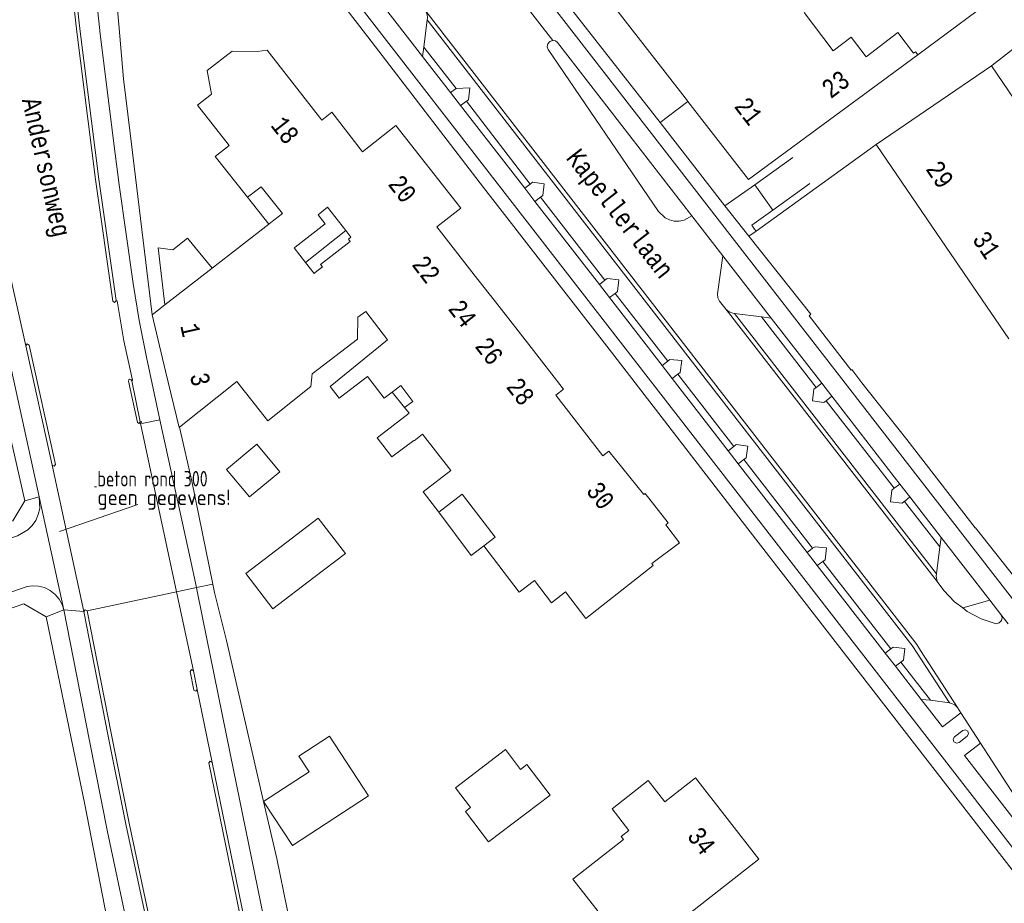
# Model space of a CAD drawing. Header units: metres. Extents: x 196790 to 198335, y 354523 to 356036.
# Tile 20 of 108: x 197058 to 197153, y 355465 to 355551. Entities that reach past the tile are written whole.
import ezdxf

# ---------------------------------------------------------------- set-up
doc = ezdxf.new("R2010")
doc.units = ezdxf.units.M
doc.linetypes.add('DGN Style 2', pattern=[186.027128, 111.616277, -74.410851])
for name, color, linetype, lineweight in [('afdak', 252, 'DGN Style 2', 18), ('bij- of bedrijfsgebouw', 252, 'Continuous', 18), ('functiescheiding', 252, 'Continuous', 18), ('hoofdgebouw', 252, 'Continuous', 18), ('huisnummer BAG', 252, 'Continuous', 18), ('kant asfaltverharding', 252, 'Continuous', 18), ('kant klinkerverharding', 252, 'Continuous', 18), ('kant muur (extern)', 252, 'Continuous', 18), ('kant tegelverharding', 252, 'Continuous', 18), ('straatnaam', 252, 'Continuous', 18), ('T22_berm', 252, 'DGN Style 2', 18), ('vlakafsluiter grijs', 252, 'DGN Style 2', 18), ('vlakafsluiter groen', 252, 'DGN Style 2', 18), ('VRIJVERVAL_UIT_ANALOOG', 252, 'Continuous', 18)]:
    doc.layers.add(name, color=color, linetype=linetype, lineweight=lineweight)
doc.styles.add('ISO', font='ISO.shx')
doc.styles.add('Style-Courier New', font='cour.ttf')

msp = doc.modelspace()

# ---------------------------------------------------------------- linework, layer by layer
at = {"layer": 'afdak'}
for p, q in [((197079.795, 355533.663), (197081.866, 355531.055)), ((197085.412, 355527.344), (197089.334, 355530.423)), ((197095.047, 355513.241), (197093.846, 355514.755)), ((197077.749, 355507.246), (197080.69, 355509.688)), ((197080.69, 355509.688), (197082.911, 355507.014)), ((197079.97, 355504.572), (197077.749, 355507.246)), ((197082.911, 355507.014), (197079.97, 355504.572))]:
    msp.add_line(p, q, dxfattribs=at)
at = {"layer": 'afdak', "flags": 128}
for points in [[(197071.743, 355523.207), (197071.119, 355528.768), (197072.524, 355528.556), (197073.949, 355529.682), (197076.341, 355526.772)], [(197102.744, 355499.812), (197101.518, 355498.893), (197098.373, 355503.079)]]:
    msp.add_lwpolyline(points, dxfattribs=at)
at = {"layer": 'bij- of bedrijfsgebouw'}
for p, q in [((197086.654, 355502.506), (197083.605, 355500.178)), ((197089.298, 355499.06), (197086.654, 355502.506)), ((197086.228, 355496.743), (197089.298, 355499.06)), ((197091.532, 355475.537), (197087.746, 355481.335))]:
    msp.add_line(p, q, dxfattribs=at)
at = {"layer": 'bij- of bedrijfsgebouw', "flags": 128}
for points in [[(197083.605, 355500.178), (197079.631, 355497.143), (197082.254, 355493.708), (197086.228, 355496.743)], [(197087.746, 355481.335), (197084.781, 355479.399), (197085.769, 355477.887), (197081.351, 355475.002)], [(197099.983, 355476.328), (197101.44, 355474.408), (197100.946, 355474.033), (197103.194, 355471.071), (197109.18, 355475.614), (197106.933, 355478.574), (197106.316, 355478.106), (197104.857, 355480.028), (197099.983, 355476.328)], [(197081.351, 355475.002), (197084.148, 355470.714), (197091.532, 355475.537)]]:
    msp.add_lwpolyline(points, dxfattribs=at)
at = {"layer": 'functiescheiding'}
for p, q in [((197056.353, 355527.817), (197058.247, 355519.248)), ((197072.895, 355495.351), (197069.367, 355511.865)), ((197063.888, 355493.432), (197060.817, 355507.645)), ((197059.551, 355504.565), (197061.929, 355493.601)), ((197074.536, 355487.671), (197072.895, 355495.351)), ((197076.34, 355478.796), (197074.899, 355485.884))]:
    msp.add_line(p, q, dxfattribs=at)
at = {"layer": 'hoofdgebouw'}
for p, q in [((197133.859, 355551.594), (197136.681, 355547.878)), ((197135.701, 355540.717), (197144.905, 355547.484)), ((197140.858, 355538.792), (197152.05, 355546.433)), ((197152.05, 355546.433), (197157.873, 355537.824)), ((197122.552, 355542.975), (197122.516, 355543.021)), ((197146.752, 355530.161), (197140.858, 355538.792)), ((197082.351, 355531.431), (197081.866, 355531.055)), ((197083.183, 355532.076), (197082.351, 355531.431)), ((197081.866, 355531.055), (197076.341, 355526.772)), ((197098.176, 355530.794), (197101.812, 355526.142)), ((197146.752, 355530.161), (197150.246, 355525.042)), ((197076.341, 355526.772), (197071.743, 355523.207)), ((197104.231, 355523.047), (197101.812, 355526.142)), ((197150.246, 355525.042), (197153.753, 355519.907)), ((197071.743, 355523.207), (197070.509, 355522.25)), ((197107.334, 355519.076), (197104.231, 355523.047)), ((197070.509, 355522.25), (197071.821, 355516.778)), ((197093.392, 355519.825), (197087.812, 355515.296)), ((197110.365, 355515.198), (197107.334, 355519.076)), ((197078.743, 355515.767), (197073.163, 355511.33)), ((197087.812, 355515.296), (197088.682, 355514.156)), ((197093.846, 355514.755), (197094.669, 355515.381)), ((197095.837, 355513.843), (197094.669, 355515.381)), ((197095.837, 355513.843), (197095.047, 355513.241)), ((197095.972, 355510.013), (197096.771, 355510.65)), ((197096.771, 355510.65), (197099.552, 355507.118)), ((197095.956, 355510.033), (197095.972, 355510.013))]:
    msp.add_line(p, q, dxfattribs=at)
at = {"layer": 'hoofdgebouw', "flags": 128}
for points in [[(197122.516, 355543.021), (197114.304, 355553.62), (197121.41, 355559.253), (197121.527, 355559.101), (197123.938, 355560.986), (197125.145, 355559.445), (197126.158, 355560.235), (197128.754, 355556.916), (197130.76, 355558.482)], [(197144.905, 355547.484), (197144.665, 355547.799), (197144.49, 355547.666), (197142.972, 355549.649), (197139.891, 355547.299), (197138.423, 355549.212), (197136.681, 355547.878)], [(197079.795, 355533.663), (197076.649, 355537.621), (197077.995, 355538.682), (197074.923, 355542.608), (197076.296, 355543.659), (197075.855, 355545.967), (197078.307, 355547.838), (197080.733, 355547.819), (197081.707, 355547.932), (197086.999, 355541.145), (197087.98, 355541.921), (197090.947, 355538.068)], [(197135.701, 355540.717), (197128.439, 355535.377), (197122.552, 355542.975)], [(197090.947, 355538.068), (197094.198, 355540.644), (197100.523, 355532.595), (197098.176, 355530.794)], [(197083.183, 355532.076), (197081.126, 355534.674), (197079.795, 355533.663)], [(197084.418, 355528.817), (197087.333, 355531.084), (197086.645, 355531.969), (197087.572, 355532.69), (197089.334, 355530.423)], [(197089.334, 355530.423), (197089.823, 355529.794), (197089.587, 355529.61), (197089.767, 355529.379), (197086.876, 355527.132), (197087.061, 355526.893), (197086.367, 355526.353)], [(197084.418, 355528.817), (197084.324, 355528.744), (197085.412, 355527.344)], [(197085.412, 355527.344), (197086.252, 355526.264), (197086.367, 355526.353)], [(197078.743, 355515.767), (197081.745, 355511.962), (197085.937, 355515.304), (197086.08, 355516.518), (197090.462, 355519.895), (197090.509, 355522.03), (197091.266, 355522.568), (197093.392, 355519.825)], [(197073.163, 355511.33), (197073.133, 355511.306), (197071.821, 355516.778)], [(197088.682, 355514.156), (197091.438, 355516.26), (197093.05, 355514.15), (197093.846, 355514.755)], [(197102.744, 355499.812), (197106.191, 355495.307), (197107.669, 355496.448), (197109.317, 355494.293), (197110.673, 355495.343), (197112.637, 355492.774), (197119.189, 355497.924), (197119.061, 355498.092), (197121.738, 355500.095), (197120.429, 355501.845), (197120.666, 355502.043), (197118.407, 355504.905), (197118.292, 355504.811), (197114.885, 355509.006), (197114.29, 355508.554), (197109.724, 355514.452), (197110.49, 355515.038), (197110.365, 355515.198)], [(197095.956, 355510.033), (197093.815, 355508.45), (197092.378, 355510.298), (197095.5, 355512.685), (197095.047, 355513.241)], [(197099.552, 355507.118), (197096.86, 355505.053), (197098.373, 355503.079)], [(197098.373, 355503.079), (197100.647, 355504.824), (197103.84, 355500.656), (197102.744, 355499.812)], [(197122.445, 355463.9), (197122.266, 355464.128), (197117.162, 355460.117), (197111.401, 355467.466), (197116.308, 355471.303), (197116.079, 355471.593), (197116.842, 355472.19), (197115.194, 355474.292), (197118.705, 355477.044), (197120.326, 355474.976), (197123.292, 355477.297), (197129.472, 355469.395), (197122.445, 355463.9)]]:
    msp.add_lwpolyline(points, dxfattribs=at)
at = {"layer": 'kant asfaltverharding'}
for p, q in [((197109.437, 355548.872), (197105.045, 355554.546)), ((197097.235, 355550.89), (197096.906, 355548.246)), ((197096.906, 355548.246), (197100.051, 355544.237)), ((197101.06, 355542.982), (197107.257, 355534.95)), ((197129.058, 355534.887), (197132.762, 355537.509)), ((197130.816, 355532.41), (197134.403, 355535.002)), ((197108.257, 355533.661), (197114.511, 355525.605)), ((197115.5, 355524.314), (197120.604, 355517.746)), ((197126.278, 355522.778), (197146.784, 355496.341)), ((197129.727, 355522.052), (197127.107, 355522.382)), ((197129.727, 355522.052), (197135.017, 355515.199)), ((197060.817, 355507.645), (197058.247, 355519.248)), ((197121.596, 355516.481), (197127.027, 355509.467)), ((197068.537, 355515.839), (197069.367, 355511.865)), ((197142.598, 355505.417), (197136.014, 355513.907)), ((197128.012, 355508.19), (197134.684, 355499.588)), ((197147.051, 355499.73), (197143.593, 355504.117)), ((197146.707, 355497.112), (197147.051, 355499.73)), ((197135.672, 355498.299), (197142.276, 355489.817)), ((197152.975, 355493.162), (197152.981, 355493.155)), ((197153.676, 355492.259), (197152.981, 355493.155)), ((197143.263, 355488.529), (197146.125, 355484.82)), ((197074.536, 355487.671), (197074.899, 355485.884)), ((197146.125, 355484.82), (197147.988, 355484.56)), ((197148.747, 355484.133), (197149.092, 355483.601)), ((197150.997, 355480.656), (197149.092, 355483.601))]:
    msp.add_line(p, q, dxfattribs=at)
at = {"layer": 'kant asfaltverharding', "flags": 128}
for points in [[(197061.79, 355562.303), (197061.781, 355562.24), (197063.218, 355549.713), (197065.011, 355535.404), (197066.701, 355523.589), (197066.879, 355523.449), (197067.027, 355523.62), (197067.026, 355523.626)], [(197067.026, 355523.626), (197065.332, 355535.426), (197063.54, 355549.767), (197062.103, 355562.303), (197061.947, 355562.415)], [(197059.551, 355504.565), (197054.751, 355526.358), (197050.604, 355544.916), (197048.339, 355554.703), (197047.996, 355556.208)], [(197097.1, 355551.722), (197144.387, 355490.786), (197144.792, 355490.226), (197145.177, 355489.653), (197148.747, 355484.133)], [(197122.949, 355531.87), (197122.194, 355531.436), (197121.729, 355531.338), (197121.243, 355531.344), (197120.77, 355531.458), (197120.344, 355531.668), (197119.719, 355532.275), (197108.996, 355548.008), (197108.905, 355548.284), (197108.966, 355548.568), (197109.16, 355548.784), (197109.437, 355548.872)], [(197100.051, 355544.237), (197101.389, 355544.282), (197101.266, 355543.137), (197101.06, 355542.982)], [(197107.257, 355534.95), (197107.475, 355535.127), (197108.608, 355534.981), (197108.484, 355533.832), (197108.257, 355533.661)], [(197125.957, 355527.992), (197125.455, 355524.29), (197125.479, 355523.911), (197125.65, 355523.572), (197126.278, 355522.778)], [(197114.511, 355525.605), (197114.738, 355525.79), (197115.866, 355525.658), (197115.731, 355524.507), (197115.5, 355524.314)], [(197068.537, 355515.839), (197068.622, 355515.889), (197067.778, 355519.736), (197067.121, 355523.619), (197067.026, 355523.626)], [(197058.247, 355519.248), (197058.378, 355519.426), (197058.562, 355519.303), (197061.119, 355507.73), (197061.008, 355507.546), (197060.817, 355507.645)], [(197120.604, 355517.746), (197120.828, 355517.923), (197121.97, 355517.803), (197121.811, 355516.651), (197121.596, 355516.481)], [(197069.367, 355511.865), (197069.264, 355511.7), (197069.1, 355511.805), (197068.233, 355515.802), (197068.258, 355515.923), (197068.365, 355515.987), (197068.483, 355515.951), (197068.537, 355515.839)], [(197135.017, 355515.199), (197134.791, 355515.036), (197134.657, 355513.904), (197135.782, 355513.748), (197136.014, 355513.907)], [(197069.367, 355511.865), (197069.477, 355511.886), (197069.517, 355511.69), (197071.272, 355512.064)], [(197071.272, 355512.064), (197074.2, 355498.636), (197074.815, 355495.761)], [(197127.027, 355509.467), (197127.256, 355509.642), (197128.39, 355509.499), (197128.242, 355508.352), (197128.012, 355508.19)], [(197046.231, 355496.931), (197057.45, 355500.803), (197058.438, 355501.356), (197058.867, 355501.78), (197059.215, 355502.285), (197059.463, 355502.846), (197059.598, 355503.434), (197059.551, 355504.565)], [(197143.593, 355504.117), (197143.579, 355504.135), (197143.371, 355503.961), (197142.242, 355504.09), (197142.385, 355505.239), (197142.598, 355505.417)], [(197134.684, 355499.588), (197134.926, 355499.72), (197136.041, 355499.623), (197135.912, 355498.469), (197135.672, 355498.299)], [(197047.831, 355492.21), (197058.368, 355495.859), (197058.908, 355495.939), (197059.487, 355495.913), (197060.075, 355495.764), (197060.63, 355495.489), (197061.115, 355495.104), (197061.5, 355494.637), (197061.771, 355494.123), (197061.929, 355493.601)], [(197149.262, 355493.783), (197148.478, 355494.384), (197147.444, 355495.497), (197146.784, 355496.341)], [(197074.815, 355495.761), (197074.819, 355495.743), (197075.418, 355492.844), (197078.446, 355477.899), (197082.512, 355458.135), (197083.842, 355451.049), (197086.047, 355438.059), (197087.821, 355427.171), (197088.16, 355425.184), (197090.736, 355410.375), (197094.976, 355387.215), (197096.008, 355381.533), (197096.359, 355379.534), (197096.687, 355377.528), (197098.183, 355368.038), (197099.621, 355358.045), (197102.805, 355333.577), (197103.339, 355328.689), (197104.317, 355317.671), (197105.421, 355302.266)], [(197061.929, 355493.601), (197064.43, 355480.872), (197066.194, 355472.033), (197079.363, 355409.834)], [(197063.888, 355493.432), (197064.014, 355493.619), (197064.201, 355493.493)], [(197072.566, 355451.32), (197067.96, 355472.805), (197066.221, 355481.509), (197063.888, 355493.432)], [(197064.201, 355493.493), (197066.53, 355481.615), (197068.274, 355472.887), (197072.871, 355451.406), (197072.759, 355451.22), (197072.566, 355451.32)], [(197152.981, 355493.155), (197153.091, 355492.864), (197153.028, 355492.559), (197152.812, 355492.334), (197152.51, 355492.259), (197151.066, 355492.73), (197149.701, 355493.447), (197149.262, 355493.783)], [(197142.276, 355489.817), (197142.492, 355489.993), (197143.629, 355489.84), (197143.497, 355488.711), (197143.263, 355488.529)], [(197074.899, 355485.884), (197074.779, 355485.696), (197074.587, 355485.809), (197074.217, 355487.632), (197074.358, 355487.799), (197074.536, 355487.671)], [(197156.936, 355469.786), (197157.665, 355470.349), (197150.997, 355480.656)], [(197081.38, 355454.153), (197081.247, 355453.964), (197081.052, 355454.089), (197080.694, 355456.004), (197076.019, 355478.747), (197076.156, 355478.923), (197076.34, 355478.796)], [(197076.34, 355478.796), (197081.013, 355456.065), (197081.38, 355454.153)]]:
    msp.add_lwpolyline(points, dxfattribs=at)
at = {"layer": 'kant klinkerverharding'}
for p, q in [((197096.906, 355548.246), (197096.782, 355547.346)), ((197099.501, 355543.841), (197100.051, 355544.237)), ((197100.484, 355542.575), (197101.06, 355542.982)), ((197106.718, 355534.539), (197107.257, 355534.95)), ((197126.167, 355532.84), (197129.058, 355534.887)), ((197129.058, 355534.887), (197130.816, 355532.41)), ((197108.257, 355533.661), (197107.704, 355533.268)), ((197129.189, 355530.375), (197128.482, 355529.873)), ((197129.042, 355530.579), (197129.189, 355530.375)), ((197113.974, 355525.186), (197114.511, 355525.605)), ((197115.5, 355524.314), (197114.956, 355523.92)), ((197127.107, 355522.382), (197146.707, 355497.112)), ((197129.727, 355522.052), (197130.658, 355521.932)), ((197120.064, 355517.335), (197120.604, 355517.746)), ((197121.596, 355516.481), (197121.044, 355516.072)), ((197135.017, 355515.199), (197135.57, 355515.6)), ((197136.551, 355514.335), (197136.014, 355513.907)), ((197126.488, 355509.055), (197127.027, 355509.467)), ((197127.466, 355507.794), (197128.012, 355508.19)), ((197142.598, 355505.417), (197143.159, 355505.816)), ((197144.131, 355504.563), (197143.593, 355504.117)), ((197147.181, 355500.632), (197147.051, 355499.73)), ((197134.158, 355499.169), (197134.684, 355499.588)), ((197135.672, 355498.299), (197135.129, 355497.918)), ((197141.74, 355489.395), (197142.276, 355489.817)), ((197142.719, 355488.133), (197143.263, 355488.529)), ((197146.125, 355484.82), (197145.232, 355484.894))]:
    msp.add_line(p, q, dxfattribs=at)
at = {"layer": 'kant klinkerverharding', "flags": 128}
for points in [[(197097.1, 355551.722), (197097.236, 355551.424), (197097.257, 355551.097), (197097.235, 355550.89)], [(197097.235, 355550.89), (197144.091, 355490.48), (197144.343, 355490.142), (197147.988, 355484.56)], [(197130.816, 355532.41), (197128.782, 355530.94), (197129.042, 355530.579)], [(197126.278, 355522.778), (197126.565, 355522.533), (197126.922, 355522.408), (197127.107, 355522.382)], [(197146.784, 355496.341), (197146.679, 355496.865), (197146.707, 355497.112)], [(197148.747, 355484.133), (197148.504, 355484.377), (197148.188, 355484.516), (197147.988, 355484.56)]]:
    msp.add_lwpolyline(points, dxfattribs=at)
at = {"layer": 'kant muur (extern)'}
msp.add_line((197152.05, 355546.433), (197169.526, 355560.015), dxfattribs=at)
at = {"layer": 'kant tegelverharding'}
for p, q in [((197155.107, 355493.368), (197094.568, 355571.412)), ((197099.501, 355543.841), (197096.782, 355547.346)), ((197100.484, 355542.575), (197099.501, 355543.841)), ((197119.876, 355540.91), (197122.552, 355542.975)), ((197106.718, 355534.539), (197100.484, 355542.575)), ((197126.167, 355532.84), (197119.876, 355540.91)), ((197107.704, 355533.268), (197106.718, 355534.539)), ((197113.974, 355525.186), (197107.704, 355533.268)), ((197126.167, 355532.84), (197128.482, 355529.873)), ((197125.957, 355527.992), (197122.949, 355531.87)), ((197125.957, 355527.992), (197130.658, 355521.932)), ((197114.956, 355523.92), (197113.974, 355525.186)), ((197120.064, 355517.335), (197114.956, 355523.92)), ((197130.658, 355521.932), (197135.57, 355515.6)), ((197121.044, 355516.072), (197120.064, 355517.335)), ((197126.488, 355509.055), (197121.044, 355516.072)), ((197135.57, 355515.6), (197136.551, 355514.335)), ((197136.551, 355514.335), (197143.159, 355505.816)), ((197127.466, 355507.794), (197126.488, 355509.055)), ((197134.158, 355499.169), (197127.466, 355507.794)), ((197143.159, 355505.816), (197144.131, 355504.563)), ((197144.131, 355504.563), (197147.181, 355500.632)), ((197147.181, 355500.632), (197151.913, 355494.531)), ((197135.129, 355497.918), (197134.158, 355499.169)), ((197141.74, 355489.395), (197135.129, 355497.918)), ((197151.913, 355494.531), (197152.975, 355493.162)), ((197142.719, 355488.133), (197141.74, 355489.395)), ((197145.232, 355484.894), (197142.719, 355488.133))]:
    msp.add_line(p, q, dxfattribs=at)
at = {"layer": 'kant tegelverharding', "flags": 128}
for points in [[(197096.782, 355547.346), (197082.334, 355565.97), (197080.648, 355567.881), (197078.819, 355569.656), (197077.61, 355570.429), (197076.277, 355571.007), (197074.868, 355571.366), (197073.439, 355571.494)], [(197119.876, 355540.91), (197110.368, 355553.106), (197106.342, 355558.306), (197106.207, 355558.259), (197105.894, 355558.592), (197105.896, 355558.731), (197095.636, 355572.057), (197095.445, 355572.073)], [(197218.613, 355387.394), (197081.075, 355564.647), (197078.492, 355567.486), (197077.377, 355568.103), (197076.176, 355568.565), (197074.922, 355568.856), (197073.653, 355568.971)], [(197068.303, 355562.443), (197068.606, 355562.88), (197069.344, 355563.681), (197070.184, 355564.373), (197071.103, 355564.938), (197072.071, 355565.366), (197073.059, 355565.655), (197074.077, 355565.813), (197075.135, 355565.836), (197076.207, 355565.714), (197077.261, 355565.445), (197078.269, 355565.033), (197079.202, 355564.492), (197080.038, 355563.843), (197080.761, 355563.109), (197091.488, 355549.236)], [(197071.272, 355512.064), (197069.973, 355518.128), (197069.268, 355521.695), (197068.689, 355525.285), (197067.317, 355534.887), (197067.057, 355536.877), (197066.814, 355538.875), (197065.47, 355549.532), (197065.327, 355550.749), (197065.205, 355551.973), (197064.553, 355559.155), (197064.554, 355560.792), (197064.862, 355562.428)], [(197070.509, 355522.25), (197068.379, 355539.891), (197067.729, 355545.15), (197067.276, 355550.429), (197066.76, 355556.274), (197066.841, 355558.191), (197067.166, 355560.081), (197067.509, 355561.052), (197067.991, 355561.995), (197068.303, 355562.443)], [(197058.147, 355504.177), (197046.435, 355555.796), (197045.391, 355555.486)], [(197091.488, 355549.236), (197102.698, 355534.611), (197115.137, 355518.618), (197128.399, 355501.461), (197154.281, 355468.077), (197154.165, 355468.022), (197157.98, 355463.235), (197179.323, 355435.874), (197180.293, 355434.585), (197188.673, 355424.168), (197195.796, 355414.888), (197209.434, 355397.17), (197209.34, 355397.09), (197217.349, 355386.826), (197217.453, 355386.887), (197217.737, 355386.544)], [(197122.949, 355531.87), (197109.912, 355548.676), (197109.7, 355548.837), (197109.437, 355548.872)], [(197128.482, 355529.873), (197134.502, 355522.299), (197134.362, 355522.152), (197138.415, 355516.882), (197138.477, 355516.933), (197139.475, 355515.63), (197143.843, 355510.155), (197150.482, 355501.559), (197150.519, 355501.582), (197154.932, 355495.965), (197155.306, 355495.567), (197155.77, 355495.224), (197156.31, 355494.966), (197156.9, 355494.813)], [(197073.163, 355511.33), (197074.376, 355506.085), (197076.406, 355496.1)], [(197053.032, 355500.863), (197056.99, 355502.238), (197058.147, 355504.177)], [(197076.406, 355496.1), (197076.57, 355495.292), (197077.748, 355490.642), (197081.351, 355475.002)], [(197060.225, 355492.934), (197058.049, 355494.172), (197026.067, 355483.109), (197020.555, 355481.24), (197017.052, 355479.941), (197016.26, 355479.579), (197014.587, 355479.056), (197011.991, 355478.554), (196990.964, 355474.675), (196990.943, 355474.776), (196986.19, 355473.929), (196986.198, 355473.85), (196970.866, 355471.007), (196970.781, 355471.391), (196951.916, 355467.897)], [(197081.271, 355385.104), (197077.245, 355409.227), (197077.382, 355409.292), (197066.548, 355461.544), (197063.982, 355474.694), (197060.225, 355492.934)], [(197145.232, 355484.894), (197147.287, 355482.245), (197149.092, 355483.601)], [(197148.471, 355481.284), (197148.336, 355481.047), (197148.408, 355480.783), (197148.646, 355480.648), (197148.909, 355480.72), (197149.688, 355481.322), (197149.822, 355481.555), (197149.753, 355481.816), (197149.521, 355481.952), (197149.26, 355481.885), (197148.471, 355481.284)], [(197150.997, 355480.656), (197149.435, 355479.474), (197156.936, 355469.786)], [(197081.351, 355475.002), (197082.626, 355469.469), (197092.662, 355420.274), (197092.615, 355420.299), (197095.299, 355405.692), (197095.398, 355405.666), (197098.034, 355392.119), (197102.562, 355361.266), (197103.417, 355355.886), (197106.747, 355328.491), (197107.901, 355306.823)]]:
    msp.add_lwpolyline(points, dxfattribs=at)
at = {"layer": 'T22_berm'}
msp.add_line((197129.189, 355530.375), (197140.858, 355538.792), dxfattribs=at)
at = {"layer": 'vlakafsluiter grijs'}
for p, q in [((197144.905, 355547.484), (197150.654, 355551.764)), ((197059.551, 355504.565), (197058.147, 355504.177)), ((197076.406, 355496.1), (197074.815, 355495.761)), ((197064.201, 355493.493), (197072.895, 355495.351)), ((197074.815, 355495.761), (197072.895, 355495.351)), ((197060.225, 355492.934), (197061.929, 355493.601)), ((197061.929, 355493.601), (197063.888, 355493.432))]:
    msp.add_line(p, q, dxfattribs=at)
at = {"layer": 'vlakafsluiter groen'}
msp.add_line((197149.262, 355493.783), (197151.913, 355494.531), dxfattribs=at)
at = {"layer": 'VRIJVERVAL_UIT_ANALOOG'}
for p, q in [((197065.113, 355505.545), (197064.933, 355505.545)), ((197061.52, 355501.197), (197069.125, 355503.844))]:
    msp.add_line(p, q, dxfattribs=at)

# ---------------------------------------------------------------- texts
at = {"layer": 'huisnummer BAG', "style": 'Style-Courier New', "width": 0.694444}
for s, rotation, p in [('23', 36.66359, (197136.437, 355543.174)), ('21', 307.72927, (197126.994, 355542.473)), ('18', 307.89006, (197081.966, 355540.625)), ('29', 304.24601, (197145.605, 355536.405)), ('20', 307.89006, (197093.362, 355534.917)), ('31', 304.24601, (197150.13, 355529.568)), ('22', 307.68393, (197095.675, 355527.111)), ('24', 307.68393, (197099.197, 355522.815)), ('1', 282.59095, (197073.241, 355521.195)), ('26', 307.68393, (197101.804, 355519.178)), ('3', 282.59095, (197074.175, 355516.403)), ('28', 307.68393, (197104.841, 355515.245)), ('30', 307.68393, (197112.602, 355505.136)), ('34', 308.09609, (197122.407, 355471.6))]:
    msp.add_text(s, height=1.8, rotation=rotation, dxfattribs=at).set_placement(p)
at = {"layer": 'straatnaam', "style": 'Style-Courier New', "width": 0.694444}
for s, rotation, p in [('Andersonweg', 282.64685, (197057.867, 355543.108)), ('Kapellerlaan', 307.89006, (197110.662, 355537.46))]:
    msp.add_text(s, height=1.8, rotation=rotation, dxfattribs=at).set_placement(p)
at = {"layer": 'VRIJVERVAL_UIT_ANALOOG', "insert": (197065.203, 355503.326), "char_height": 1.5, "attachment_point": 7, "line_spacing_factor": 0.722892, "style": 'ISO'}
msp.add_mtext('\\H1x;\\W0.833333;beton rond 300\\P\\H1x;\\W1;geen gegevens!', dxfattribs=at)

doc.saveas('drawing.dxf')
